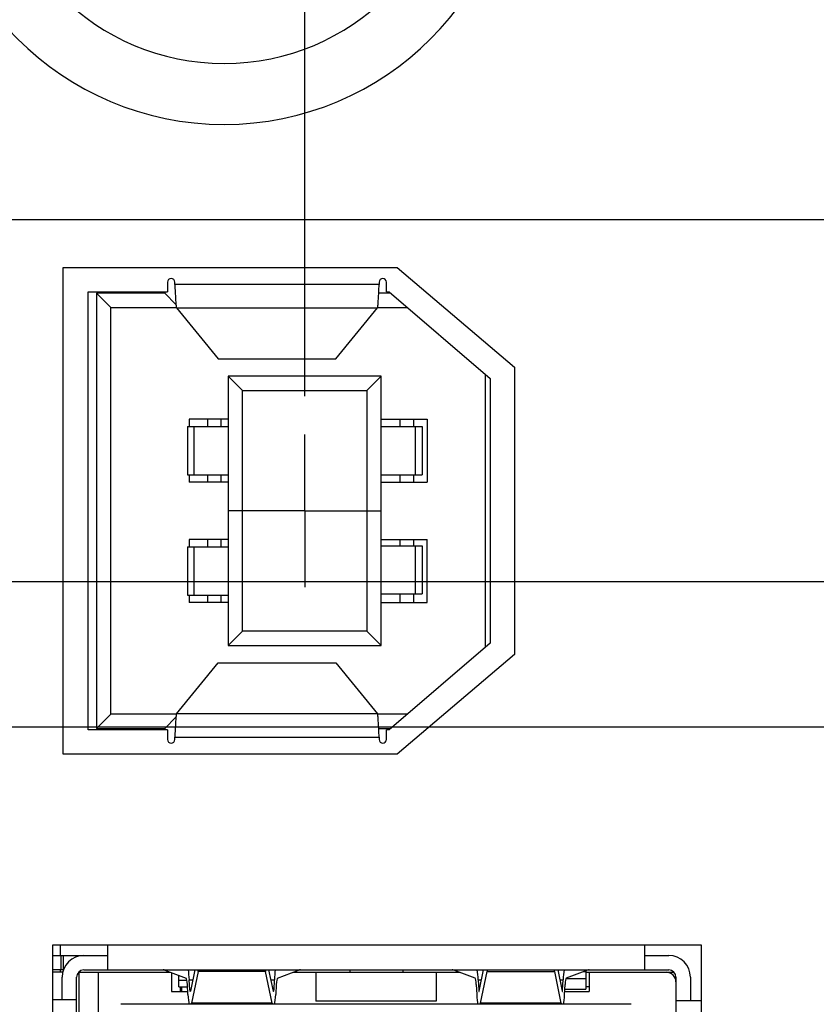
# Model space of a CAD drawing. Header units: inches. Extents: x 0 to 34, y 0 to 22.
# Tile 18 of 59: x 7.7 to 9, y 10.7 to 12.3. Entities that reach past the tile are written whole.
import ezdxf

# ---------------------------------------------------------------- set-up
doc = ezdxf.new("R2010")
doc.units = ezdxf.units.IN
doc.header["$LTSCALE"] = 1.87
doc.header["$MEASUREMENT"] = 0
doc.linetypes.add('CENTER', pattern=[0.6, 0.375, -0.075, 0.075, -0.075])
doc.layers.get('0').update_dxf_attribs({"linetype": 'CONTINUOUS'})
for name, color, linetype in [('02___PRT_ALL_AXES', 7, 'CONTINUOUS'), ('DEFAULT_1', 7, 'CENTER'), ('DIMENSIONS', 7, 'CONTINUOUS'), ('ECAD_711836_01_24_R_2_0603_PKO_', 7, 'CONTINUOUS'), ('ECAD_716276_01_122_C7343_REV2', 7, 'CONTINUOUS')]:
    doc.layers.add(name, color=color, linetype=linetype)
doc.styles.get("Standard").update_dxf_attribs({"font": 'txt', "width": 0.8})
doc.dimstyles.new('DIMSTYLE_1', dxfattribs={"dimtxt": 0.125, "dimasz": 0.18, "dimexe": 0.125, "dimexo": 0.0625, "dimgap": 0.03125, "dimtad": 0, "dimtih": 1, "dimtoh": 1, "dimlfac": 0.5, "dimzin": 4, "dimdsep": 46, "dimtxsty": 'STANDARD', "dimblk": '_FILLED', "dimblk1": '_FILLED', "dimblk2": '_FILLED', "dimcen": 0.09, "dimadec": 0, "dimazin": 0, "dimtp": 0.01, "dimtm": 0.01, "dimtfac": 1, "dimtofl": 0, "dimtmove": 0, "dimatfit": 3, "dimldrblk": '_FILLED', "dimfxl": 1, "dimtolj": 1, "dimtzin": 4, "dimarcsym": 0})
doc.dimstyles.new('DIMSTYLE_2', dxfattribs={"dimtxt": 0.125, "dimasz": 0.18, "dimexe": 0.125, "dimexo": 0.0625, "dimgap": 0.03125, "dimtad": 0, "dimtih": 1, "dimtoh": 1, "dimlfac": 0.5, "dimzin": 4, "dimdsep": 46, "dimtxsty": 'STANDARD', "dimblk": '_FILLED', "dimblk1": '_FILLED', "dimblk2": '_FILLED', "dimcen": 0.09, "dimadec": 0, "dimazin": 0, "dimtp": 0.001, "dimtm": 0.001, "dimtfac": 1, "dimtofl": 0, "dimtmove": 0, "dimatfit": 3, "dimldrblk": '_FILLED', "dimfxl": 1, "dimtolj": 1, "dimtzin": 4, "dimarcsym": 0})

# ---------------------------------------------------------------- blocks, each defined once
blk = doc.blocks.new('*D21')
at = {"layer": 'DIMENSIONS', "color": 2, "linetype": 'CONTINUOUS'}
blk.add_line((8.1998, 11.7255), (8.1998, 15.6145), dxfattribs=at)
at = {"layer": 'DIMENSIONS', "color": 2, "linetype": 'CONTINUOUS', "insert": (8.1373, 15.677), "char_height": 0.125, "width": 1.125, "attachment_point": 1, "rotation": 90, "line_spacing_factor": 0.9}
blk.add_mtext('1.67{\\Ftxt.shx;\\W1.000000;\\H0.125000; }[42.3]', dxfattribs=at)
blk = doc.blocks.new('_FILLED')
at = {"color": 0, "linetype": 'BYBLOCK'}
blk.add_solid([(0, 0), (-1, 0.1736), (-1, -0.1736)], dxfattribs=at)
blk = doc.blocks.new('*D22')
at = {"layer": 'DIMENSIONS', "color": 6, "linetype": 'CONTINUOUS'}
blk.add_line((9.5876, 11.3719), (9.5876, 15.6145), dxfattribs=at)
at = {"layer": 'DIMENSIONS', "color": 6, "linetype": 'CONTINUOUS', "insert": (9.5251, 15.677), "char_height": 0.125, "width": 0.925, "attachment_point": 1, "rotation": 90, "line_spacing_factor": 0.9}
blk.add_mtext('2.36{\\Ftxt.shx;\\W1.000000;\\H0.125000; }[60]', dxfattribs=at)
blk = doc.blocks.new('*D32')
at = {"layer": 'DIMENSIONS', "color": 6, "linetype": 'CONTINUOUS'}
blk.add_line((10.8284, 11.422), (4.0538, 11.422), dxfattribs=at)
at = {"layer": 'DIMENSIONS', "color": 6, "linetype": 'CONTINUOUS', "insert": (3.9913, 11.4845), "char_height": 0.125, "width": 1.125, "attachment_point": 3, "line_spacing_factor": 0.9}
blk.add_mtext('1.72{\\Ftxt.shx;\\W1.000000;\\H0.125000; }[43.6]', dxfattribs=at)
blk = doc.blocks.new('*D34')
at = {"layer": 'DIMENSIONS', "color": 6, "linetype": 'CONTINUOUS'}
blk.add_line((9.3999, 11.1842), (4.0538, 11.1842), dxfattribs=at)
at = {"layer": 'DIMENSIONS', "color": 6, "linetype": 'CONTINUOUS', "insert": (3.9913, 11.2467), "char_height": 0.125, "width": 1.125, "attachment_point": 3, "line_spacing_factor": 0.9}
blk.add_mtext('1.60{\\Ftxt.shx;\\W1.000000;\\H0.125000; }[40.6]', dxfattribs=at)
blk = doc.blocks.new('*D36')
at = {"layer": 'DIMENSIONS', "color": 2, "linetype": 'CONTINUOUS'}
for p, q in [((4.1664, 12.767), (4.0538, 12.767)), ((4.2753, 12.648), (4.1664, 12.767)), ((7.879, 12.648), (4.2753, 12.648))]:
    blk.add_line(p, q, dxfattribs=at)
at = {"layer": 'DIMENSIONS', "color": 2, "linetype": 'CONTINUOUS', "insert": (3.9913, 12.8295), "char_height": 0.125, "width": 1.125, "attachment_point": 3, "line_spacing_factor": 0.9}
blk.add_mtext('2.33{\\Ftxt.shx;\\W1.000000;\\H0.125000; }[59.2]', dxfattribs=at)
blk = doc.blocks.new('*D37')
at = {"layer": 'DIMENSIONS', "color": 2, "linetype": 'CONTINUOUS'}
blk.add_line((7.879, 13.38), (4.0538, 13.38), dxfattribs=at)
at = {"layer": 'DIMENSIONS', "color": 2, "linetype": 'CONTINUOUS', "insert": (3.9913, 13.4425), "char_height": 0.125, "width": 1.125, "attachment_point": 3, "line_spacing_factor": 0.9}
blk.add_mtext('2.70{\\Ftxt.shx;\\W1.000000;\\H0.125000; }[68.5]', dxfattribs=at)
blk = doc.blocks.new('*D38')
at = {"layer": 'DIMENSIONS', "color": 6, "linetype": 'CONTINUOUS'}
blk.add_line((11.2482, 12.014), (4.0538, 12.014), dxfattribs=at)
at = {"layer": 'DIMENSIONS', "color": 6, "linetype": 'CONTINUOUS', "insert": (3.9913, 12.0765), "char_height": 0.125, "width": 1.125, "attachment_point": 3, "line_spacing_factor": 0.9}
blk.add_mtext('2.01{\\Ftxt.shx;\\W1.000000;\\H0.125000; }[51.1]', dxfattribs=at)
blk = doc.blocks.new('*D39')
at = {"layer": 'DIMENSIONS', "color": 2, "linetype": 'CONTINUOUS'}
for p, q in [((10.8479, 13.361), (10.7504, 13.1732)), ((11.4633, 13.361), (10.8479, 13.361)), ((10.7504, 13.1732), (4.0538, 13.1732))]:
    blk.add_line(p, q, dxfattribs=at)
at = {"layer": 'DIMENSIONS', "color": 2, "linetype": 'CONTINUOUS', "insert": (3.9913, 13.2357), "char_height": 0.125, "width": 1.125, "attachment_point": 3, "line_spacing_factor": 0.9}
blk.add_mtext('2.69{\\Ftxt.shx;\\W1.000000;\\H0.125000; }[68.2]', dxfattribs=at)
blk = doc.blocks.new('*D40')
at = {"layer": 'DIMENSIONS', "color": 2, "linetype": 'CONTINUOUS'}
blk.add_line((9.6377, 13.628), (4.0538, 13.628), dxfattribs=at)
at = {"layer": 'DIMENSIONS', "color": 2, "linetype": 'CONTINUOUS', "insert": (3.9913, 13.6905), "char_height": 0.125, "width": 1.125, "attachment_point": 3, "line_spacing_factor": 0.9}
blk.add_mtext('2.82{\\Ftxt.shx;\\W1.000000;\\H0.125000; }[71.6]', dxfattribs=at)
blk = doc.blocks.new('*D41')
at = {"layer": 'DIMENSIONS', "color": 2, "linetype": 'CONTINUOUS'}
blk.add_line((9.6377, 12.528), (4.0538, 12.528), dxfattribs=at)
at = {"layer": 'DIMENSIONS', "color": 2, "linetype": 'CONTINUOUS', "insert": (3.9913, 12.5905), "char_height": 0.125, "width": 1.125, "attachment_point": 3, "line_spacing_factor": 0.9}
blk.add_mtext('2.27{\\Ftxt.shx;\\W1.000000;\\H0.125000; }[57.6]', dxfattribs=at)
blk = doc.blocks.new('*D43')
at = {"layer": 'DIMENSIONS', "color": 2, "linetype": 'CONTINUOUS'}
blk.add_line((8.0641, 14.106), (4.0538, 14.106), dxfattribs=at)
at = {"layer": 'DIMENSIONS', "color": 2, "linetype": 'CONTINUOUS', "insert": (3.9913, 14.1685), "char_height": 0.125, "width": 1.125, "attachment_point": 3, "line_spacing_factor": 0.9}
blk.add_mtext('3.06{\\Ftxt.shx;\\W1.000000;\\H0.125000; }[77.7]', dxfattribs=at)
blk = doc.blocks.new('*D44')
at = {"layer": 'DIMENSIONS', "color": 6, "linetype": 'CONTINUOUS'}
blk.add_line((11.4359, 11.8263), (11.4359, 7.3015), dxfattribs=at)
at = {"layer": 'DIMENSIONS', "color": 6, "linetype": 'CONTINUOUS', "insert": (11.3734, 7.239), "char_height": 0.125, "width": 1.125, "attachment_point": 3, "rotation": 90, "line_spacing_factor": 0.9}
blk.add_mtext('3.29{\\Ftxt.shx;\\W1.000000;\\H0.125000; }[83.4]', dxfattribs=at)
blk = doc.blocks.new('*D49')
at = {"layer": 'DIMENSIONS', "color": 2, "linetype": 'CONTINUOUS'}
blk.add_line((11.4359, 11.8263), (11.4359, 7.3015), dxfattribs=at)
at = {"layer": 'DIMENSIONS', "color": 2, "linetype": 'CONTINUOUS', "insert": (11.3734, 7.239), "char_height": 0.125, "width": 1.125, "attachment_point": 3, "rotation": 90, "line_spacing_factor": 0.9}
blk.add_mtext('3.29{\\Ftxt.shx;\\W1.000000;\\H0.125000; }[83.4]', dxfattribs=at)
blk = doc.blocks.new('*D50')
at = {"layer": 'DIMENSIONS', "color": 2, "linetype": 'CONTINUOUS'}
blk.add_line((9.3999, 11.1842), (4.0538, 11.1842), dxfattribs=at)
at = {"layer": 'DIMENSIONS', "color": 2, "linetype": 'CONTINUOUS', "insert": (3.9913, 11.2467), "char_height": 0.125, "width": 1.125, "attachment_point": 3, "line_spacing_factor": 0.9}
blk.add_mtext('1.60{\\Ftxt.shx;\\W1.000000;\\H0.125000; }[40.6]', dxfattribs=at)
blk = doc.blocks.new('*D51')
at = {"layer": 'DIMENSIONS', "color": 2, "linetype": 'CONTINUOUS'}
blk.add_line((10.8284, 11.422), (4.0538, 11.422), dxfattribs=at)
at = {"layer": 'DIMENSIONS', "color": 2, "linetype": 'CONTINUOUS', "insert": (3.9913, 11.4845), "char_height": 0.125, "width": 1.125, "attachment_point": 3, "line_spacing_factor": 0.9}
blk.add_mtext('1.72{\\Ftxt.shx;\\W1.000000;\\H0.125000; }[43.6]', dxfattribs=at)
blk = doc.blocks.new('*D52')
at = {"layer": 'DIMENSIONS', "color": 2, "linetype": 'CONTINUOUS'}
blk.add_line((11.2482, 12.014), (4.0538, 12.014), dxfattribs=at)
at = {"layer": 'DIMENSIONS', "color": 2, "linetype": 'CONTINUOUS', "insert": (3.9913, 12.0765), "char_height": 0.125, "width": 1.125, "attachment_point": 3, "line_spacing_factor": 0.9}
blk.add_mtext('2.01{\\Ftxt.shx;\\W1.000000;\\H0.125000; }[51.1]', dxfattribs=at)
blk = doc.blocks.new('*D53')
at = {"layer": 'DIMENSIONS', "color": 2, "linetype": 'CONTINUOUS'}
blk.add_line((9.5876, 11.3719), (9.5876, 15.6145), dxfattribs=at)
at = {"layer": 'DIMENSIONS', "color": 2, "linetype": 'CONTINUOUS', "insert": (9.5251, 15.677), "char_height": 0.125, "width": 0.925, "attachment_point": 1, "rotation": 90, "line_spacing_factor": 0.9}
blk.add_mtext('2.36{\\Ftxt.shx;\\W1.000000;\\H0.125000; }[60]', dxfattribs=at)

msp = doc.modelspace()

# ---------------------------------------------------------------- linework, layer by layer
at = {"color": 7, "linetype": 'CONTINUOUS'}
for p, q in [((7.9754, 11.9123), (7.9754, 11.8962)), ((7.9872, 11.9083), (7.9872, 11.9123)), ((8.3215, 11.9083), (7.9872, 11.9083)), ((8.3215, 11.9123), (8.3215, 11.9083)), ((8.3333, 11.8962), (8.3333, 11.9123)), ((7.8455, 11.1797), (7.8455, 11.8962)), ((7.8455, 11.8962), (7.9754, 11.8962)), ((7.8589, 11.8943), (7.8589, 11.1817)), ((7.8589, 11.8943), (7.8825, 11.8706)), ((7.9707, 11.8943), (7.8589, 11.8943)), ((7.9707, 11.8962), (7.9707, 11.8943)), ((7.9707, 11.8943), (7.9891, 11.8758)), ((8.3399, 11.8943), (8.3208, 11.8943)), ((8.3333, 11.8962), (8.3376, 11.8962)), ((8.3376, 11.8962), (8.503, 11.7545)), ((7.8825, 11.2053), (7.8825, 11.8706)), ((7.8825, 11.8706), (7.9898, 11.8706)), ((7.9898, 11.8703), (8.0583, 11.7868)), ((7.9898, 11.8703), (8.3189, 11.8703)), ((8.2504, 11.7868), (8.3189, 11.8703)), ((8.3189, 11.8706), (8.3675, 11.8706)), ((8.0583, 11.7868), (8.2504, 11.7868)), ((8.0746, 11.7584), (8.0746, 11.3175)), ((8.0746, 11.7584), (8.0982, 11.7348)), ((8.325, 11.7584), (8.0746, 11.7584)), ((8.3014, 11.7348), (8.325, 11.7584)), ((8.325, 11.3175), (8.325, 11.7584)), ((8.4951, 11.7612), (8.4951, 11.3147)), ((8.503, 11.7545), (8.503, 11.3214)), ((8.0982, 11.3411), (8.0982, 11.7348)), ((8.0982, 11.7348), (8.3014, 11.7348)), ((8.3014, 11.7348), (8.3014, 11.3411)), ((8.0108, 11.688), (8.0108, 11.6758)), ((8.0746, 11.688), (8.0108, 11.688)), ((8.0405, 11.688), (8.0405, 11.6758)), ((8.0625, 11.688), (8.0625, 11.6758)), ((8.325, 11.688), (8.3998, 11.688)), ((8.3554, 11.688), (8.3554, 11.6758)), ((8.3774, 11.688), (8.3774, 11.6758)), ((8.3998, 11.688), (8.3998, 11.5848)), ((8.008, 11.6758), (8.008, 11.597)), ((8.008, 11.6758), (8.0746, 11.6758)), ((8.0191, 11.597), (8.0191, 11.6758)), ((8.325, 11.6758), (8.3916, 11.6758)), ((8.3805, 11.6758), (8.3805, 11.597)), ((8.3916, 11.6758), (8.3916, 11.597)), ((8.008, 11.597), (8.0746, 11.597)), ((8.0108, 11.597), (8.0108, 11.5848)), ((8.0746, 11.5848), (8.0108, 11.5848)), ((8.0405, 11.597), (8.0405, 11.5848)), ((8.0625, 11.597), (8.0625, 11.5848)), ((8.325, 11.597), (8.3916, 11.597)), ((8.325, 11.5848), (8.3998, 11.5848)), ((8.3554, 11.597), (8.3554, 11.5848)), ((8.3774, 11.597), (8.3774, 11.5848)), ((8.0108, 11.4911), (8.0108, 11.4789)), ((8.0746, 11.4911), (8.0108, 11.4911)), ((8.0405, 11.4911), (8.0405, 11.4789)), ((8.0625, 11.4911), (8.0625, 11.4789)), ((8.325, 11.4911), (8.3998, 11.4911)), ((8.3554, 11.4911), (8.3554, 11.4809)), ((8.3774, 11.4911), (8.3774, 11.4809)), ((8.3998, 11.388), (8.3998, 11.4911)), ((8.008, 11.4789), (8.008, 11.4002)), ((8.008, 11.4789), (8.0746, 11.4789)), ((8.0191, 11.4002), (8.0191, 11.4789)), ((8.325, 11.4809), (8.3916, 11.4809)), ((8.3805, 11.4809), (8.3805, 11.4021)), ((8.3916, 11.4809), (8.3916, 11.4021)), ((8.008, 11.4002), (8.0746, 11.4002)), ((8.0108, 11.4002), (8.0108, 11.388)), ((8.0405, 11.4002), (8.0405, 11.388)), ((8.0625, 11.4002), (8.0625, 11.388)), ((8.325, 11.4021), (8.3916, 11.4021)), ((8.3554, 11.4021), (8.3554, 11.388)), ((8.3774, 11.4021), (8.3774, 11.388)), ((8.0746, 11.388), (8.0108, 11.388)), ((8.325, 11.388), (8.3998, 11.388)), ((8.0746, 11.3175), (8.0982, 11.3411)), ((8.3014, 11.3411), (8.0982, 11.3411)), ((8.3014, 11.3411), (8.325, 11.3175)), ((8.0746, 11.3175), (8.325, 11.3175)), ((8.503, 11.3214), (8.3376, 11.1797)), ((7.9898, 11.2056), (8.0583, 11.2891)), ((8.0583, 11.2891), (8.2504, 11.2891)), ((8.2504, 11.2891), (8.3189, 11.2056)), ((7.8589, 11.1817), (7.8825, 11.2053)), ((7.9898, 11.2053), (7.8825, 11.2053)), ((7.9707, 11.1817), (7.9891, 11.2001)), ((8.3189, 11.2056), (7.9898, 11.2056)), ((8.3675, 11.2053), (8.3189, 11.2053)), ((7.9754, 11.1797), (7.8455, 11.1797)), ((7.8589, 11.1817), (7.9707, 11.1817)), ((7.9707, 11.1817), (7.9707, 11.1797)), ((7.9754, 11.1797), (7.9754, 11.1637)), ((7.9872, 11.1637), (7.9872, 11.1676)), ((7.9872, 11.1676), (8.3215, 11.1676)), ((8.3208, 11.1817), (8.3399, 11.1817)), ((8.3215, 11.1676), (8.3215, 11.1637)), ((8.3333, 11.1637), (8.3333, 11.1797)), ((8.3376, 11.1797), (8.3333, 11.1797)), ((7.8778, 10.7868), (7.8778, 10.8279)), ((8.7557, 10.8279), (8.7557, 10.7868)), ((7.7879, 10.8104), (7.8778, 10.8104)), ((7.8009, 10.8104), (7.8009, 10.7868)), ((7.8054, 10.7878), (7.8054, 10.8104)), ((8.7557, 10.8104), (8.7951, 10.8104)), ((7.8051, 10.7868), (7.7879, 10.7868)), ((7.8038, 10.7828), (7.7879, 10.7828)), ((7.8296, 10.7828), (7.9804, 10.7828)), ((7.8305, 10.7828), (7.8305, 10.3891)), ((7.8384, 10.7868), (8.7951, 10.7868)), ((7.862, 10.7828), (7.862, 10.3891)), ((7.9712, 10.7862), (8.0059, 10.7734)), ((7.9817, 10.7823), (7.9817, 10.7513)), ((8.02, 10.7868), (8.0127, 10.752)), ((8.0254, 10.7844), (8.0145, 10.7324)), ((8.0254, 10.7844), (8.0252, 10.7868)), ((8.1356, 10.7844), (8.0254, 10.7844)), ((8.1358, 10.7868), (8.1356, 10.7844)), ((8.1465, 10.7324), (8.1356, 10.7844)), ((8.1484, 10.752), (8.1411, 10.7868)), ((8.1551, 10.7734), (8.1898, 10.7862)), ((8.1806, 10.7828), (8.4528, 10.7828)), ((8.2179, 10.7828), (8.2179, 10.7356)), ((8.2734, 10.7868), (8.2734, 10.7828)), ((8.36, 10.7868), (8.36, 10.7828)), ((8.4148, 10.7828), (8.4148, 10.7356)), ((8.4783, 10.7734), (8.4437, 10.7862)), ((8.4851, 10.752), (8.4924, 10.7868)), ((8.487, 10.7324), (8.4979, 10.7844)), ((8.4976, 10.7868), (8.4979, 10.7844)), ((8.4979, 10.7844), (8.608, 10.7844)), ((8.608, 10.7844), (8.6083, 10.7868)), ((8.608, 10.7844), (8.6189, 10.7324)), ((8.6135, 10.7868), (8.6208, 10.752)), ((8.6622, 10.7862), (8.6276, 10.7734)), ((8.6561, 10.7839), (8.6593, 10.7839)), ((8.6593, 10.7851), (8.6593, 10.7553)), ((8.6593, 10.7828), (8.8039, 10.7828)), ((8.6652, 10.7828), (8.6652, 10.7513)), ((7.803, 10.7383), (7.803, 10.7749)), ((7.8266, 10.397), (7.8266, 10.7749)), ((7.9939, 10.7592), (7.9939, 10.7778)), ((8.0072, 10.7696), (7.9939, 10.7696)), ((8.0118, 10.754), (8.011, 10.7705)), ((8.011, 10.7705), (8.0165, 10.7705)), ((8.1445, 10.7705), (8.15, 10.7705)), ((8.15, 10.7705), (8.1492, 10.754)), ((8.4835, 10.7705), (8.4843, 10.754)), ((8.4835, 10.7705), (8.489, 10.7705)), ((8.6169, 10.7705), (8.6224, 10.7705)), ((8.6216, 10.754), (8.6224, 10.7705)), ((8.6593, 10.7721), (8.6269, 10.7721)), ((8.8069, 10.7749), (8.8069, 10.397)), ((8.8305, 10.7749), (8.8305, 10.7368)), ((7.9817, 10.7513), (8.0084, 10.7513)), ((7.9939, 10.7592), (8.008, 10.7592)), ((7.9982, 10.7592), (7.9982, 10.7513)), ((8.0087, 10.7463), (8.0079, 10.7628)), ((8.0131, 10.754), (8.0118, 10.754)), ((8.1492, 10.754), (8.1479, 10.754)), ((8.1532, 10.7628), (8.1524, 10.7463)), ((8.4803, 10.7628), (8.4811, 10.7463)), ((8.4855, 10.754), (8.4843, 10.754)), ((8.6216, 10.754), (8.6204, 10.754)), ((8.6248, 10.7463), (8.6256, 10.7628)), ((8.625, 10.7513), (8.6652, 10.7513)), ((8.6252, 10.7553), (8.6593, 10.7553)), ((8.6652, 10.7592), (8.6593, 10.7592)), ((7.7879, 10.7383), (7.8266, 10.7383)), ((8.1465, 10.7324), (8.0145, 10.7324)), ((8.4148, 10.7356), (8.2179, 10.7356)), ((8.6189, 10.7324), (8.487, 10.7324)), ((8.8069, 10.7368), (8.8479, 10.7368)), ((8.7337, 10.7305), (7.899, 10.7305))]:
    msp.add_line(p, q, dxfattribs=at)
for centre, radius, start, end in [((7.9813, 11.9123), 0.00591, 0, 180), ((8.3274, 11.9123), 0.00591, 0, 180), ((7.9813, 11.1637), 0.00591, 180, 360), ((8.3274, 11.1637), 0.00591, 180, 360), ((7.8384, 10.7749), 0.0354, 90, 180), ((8.7951, 10.7749), 0.0354, 0, 90), ((7.8384, 10.7749), 0.0118, 90, 180), ((8.7911, 10.7671), 0.0157, 0, 90), ((8.7951, 10.7749), 0.0118, 0, 90)]:
    msp.add_arc(centre, radius, start, end, dxfattribs=at)
for centre, major_axis, start_param, end_param in [((7.9683, 10.3931), (0, 0.3937), -0.05236, 0), ((8.0058, 10.7576), (0, 0.0394), -1.239184, -0.733099), ((8.1553, 10.7576), (0, 0.0394), 0.733098, 1.239184), ((8.1927, 10.3931), (0, 0.3937), 0, 0.05236), ((8.4408, 10.3931), (0, 0.3937), -0.05236, 0), ((8.4782, 10.7576), (0, 0.0394), -1.239184, -0.733099), ((8.6277, 10.7576), (0, 0.0394), 0.733099, 1.239184), ((8.6652, 10.3931), (0, 0.3937), 0, 0.05236), ((8.0058, 10.7576), (0, 0.0157), -1.239184, -0.05236), ((8.1553, 10.7576), (0, 0.0157), 0.05236, 1.239184), ((8.4782, 10.7576), (0, 0.0157), -1.239184, -0.05236), ((8.6277, 10.7576), (0, 0.0157), 0.05236, 1.239184), ((8.0124, 10.7553), (0, 0.00394), -4.380776, -2.548181), ((8.1487, 10.7553), (0, 0.00394), 2.548181, 4.380776), ((8.4848, 10.7553), (0, 0.00394), -4.380776, -2.548181), ((8.6211, 10.7553), (0, 0.00394), 2.548181, 4.380776), ((8.0124, 10.7553), (0, 0.0276), -4.380776, -3.592619), ((8.0124, 10.7553), (0, 0.0276), -2.690566, -2.548181), ((8.1487, 10.7553), (0, 0.0276), -3.735005, -3.592619), ((8.1487, 10.7553), (0, 0.0276), -2.690566, -1.902409), ((8.4848, 10.7553), (0, 0.0276), -4.380776, -3.592619), ((8.4848, 10.7553), (0, 0.0276), -2.690566, -2.548181), ((8.6211, 10.7553), (0, 0.0276), -3.735005, -3.592619), ((8.6211, 10.7553), (0, 0.0276), -2.690566, -1.902409)]:
    msp.add_ellipse(centre, major_axis=major_axis, ratio=0.141378, start_param=start_param, end_param=end_param, dxfattribs=at)
for points, knots in [([(7.9872, 11.9083), (7.9874, 11.9041), (7.9878, 11.8961), (7.9884, 11.8852), (7.9889, 11.8775), (7.9894, 11.8728), (7.9896, 11.871), (7.9898, 11.8703)], [0, 0, 0, 0, 0.332379, 0.629507, 0.860095, 0.942537, 1, 1, 1, 1]), ([(8.3189, 11.8703), (8.3191, 11.871), (8.3193, 11.8728), (8.3198, 11.8775), (8.3203, 11.8852), (8.3209, 11.8961), (8.3213, 11.9041), (8.3215, 11.9083)], [0, 0, 0, 0, 0.057464, 0.139905, 0.370495, 0.667623, 1, 1, 1, 1]), ([(7.9898, 11.2056), (7.9896, 11.2049), (7.9894, 11.2032), (7.9889, 11.1985), (7.9884, 11.1907), (7.9878, 11.1798), (7.9874, 11.1718), (7.9872, 11.1676)], [0, 0, 0, 0, 0.057464, 0.139905, 0.370495, 0.667623, 1, 1, 1, 1]), ([(8.3215, 11.1676), (8.3213, 11.1718), (8.3209, 11.1798), (8.3203, 11.1907), (8.3198, 11.1985), (8.3193, 11.2032), (8.3191, 11.2049), (8.3189, 11.2056)], [0, 0, 0, 0, 0.332379, 0.629507, 0.860095, 0.942537, 1, 1, 1, 1])]:
    msp.add_open_spline(points, degree=3, knots=knots, dxfattribs=at)
at = {"layer": '02___PRT_ALL_AXES', "color": 3, "linetype": 'CONTINUOUS'}
for p, q in [((7.8049, 11.14), (7.8049, 11.936)), ((7.8049, 11.936), (8.3509, 11.936)), ((8.3509, 11.936), (8.5429, 11.773)), ((8.5429, 11.773), (8.5429, 11.303)), ((8.5429, 11.303), (8.3509, 11.14)), ((8.3509, 11.14), (7.8049, 11.14)), ((7.7879, 10.3459), (7.7879, 10.8279)), ((7.7879, 10.8279), (8.8479, 10.8279)), ((8.8479, 10.8279), (8.8479, 10.3459))]:
    msp.add_line(p, q, dxfattribs=at)
for radius in [0.4777, 0.378]:
    msp.add_arc((8.0679, 12.648), radius, 180, 360, dxfattribs=at)
at = {"layer": 'DEFAULT_1', "color": 7, "linetype": 'CENTER'}
for q in [(8.1998, 11.663), (8.0748, 11.538), (8.1998, 11.413), (8.3248, 11.538)]:
    msp.add_line((8.1998, 11.538), q, dxfattribs=at)
at = {"layer": 'ECAD_711836_01_24_R_2_0603_PKO_', "color": 7, "linetype": 'CONTINUOUS'}
for p, q in [((7.7998, 10.8279), (7.7998, 10.8104)), ((7.7998, 10.7868), (7.7998, 10.7828))]:
    msp.add_line(p, q, dxfattribs=at)
at = {"layer": 'ECAD_716276_01_122_C7343_REV2', "color": 7, "linetype": 'CONTINUOUS'}
msp.add_line((7.9958, 10.7592), (7.9958, 10.7513), dxfattribs=at)

# ---------------------------------------------------------------- dimensions: what is measured, and where the dimension line sits
at = {"layer": 'DIMENSIONS', "color": 2, "linetype": 'CONTINUOUS'}
for feature_location, offset, dtype, origin, dimstyle, picture, middle in [((8.1998, 11.7255), (0, 3.889), 1, (4.8653, 11.663), 'DIMSTYLE_1', '*D21', (8.1998, 16.2395)), ((9.5876, 11.3719), (0, 4.2426), 1, (4.8653, 11.3094), 'DIMSTYLE_2', '*D53', (9.5876, 16.1395)), ((8.0641, 14.106), (-4.0103, 0), 0, (8.1266, 7.9897), 'DIMSTYLE_1', '*D43', (3.4288, 14.106)), ((9.6377, 13.628), (-5.5838, 0), 0, (9.7002, 7.9897), 'DIMSTYLE_1', '*D40', (3.4288, 13.628)), ((7.879, 13.38), (-3.8252, 0), 0, (7.9415, 7.9897), 'DIMSTYLE_1', '*D37', (3.4288, 13.38)), ((11.4633, 13.361), (-7.4095, -0.1877), 0, (11.5258, 7.9897), 'DIMSTYLE_1', '*D39', (3.4288, 13.1732)), ((7.879, 12.648), (-3.8252, 0.1191), 0, (7.9415, 7.9897), 'DIMSTYLE_1', '*D36', (3.4288, 12.767)), ((9.6377, 12.528), (-5.5838, 0), 0, (9.7002, 7.9897), 'DIMSTYLE_1', '*D41', (3.4288, 12.528)), ((11.2482, 12.014), (-7.1943, 0), 0, (11.3107, 7.9897), 'DIMSTYLE_2', '*D52', (3.4288, 12.014)), ((11.4359, 11.8263), (0, -4.5248), 1, (4.8653, 11.8888), 'DIMSTYLE_2', '*D49', (11.4359, 6.6765)), ((10.8284, 11.422), (-6.7745, 0), 0, (10.8909, 7.9897), 'DIMSTYLE_2', '*D51', (3.4288, 11.422)), ((9.3999, 11.1842), (-5.3461, 0), 0, (9.4624, 7.9897), 'DIMSTYLE_2', '*D50', (3.4288, 11.1842))]:
    dim = msp.add_ordinate_dim(feature_location=feature_location, offset=offset, dtype=dtype, origin=origin, dimstyle=dimstyle, dxfattribs=at)
    dim.commit()
    dim.dimension.update_dxf_attribs({"geometry": picture, "text_midpoint": middle})
at = {"layer": 'DIMENSIONS', "color": 6, "linetype": 'CONTINUOUS'}
for feature_location, offset, dtype, origin, picture, middle in [((9.5876, 11.3719), (0, 4.2426), 1, (4.8653, 11.3094), '*D22', (9.5876, 16.1395)), ((11.2482, 12.014), (-7.1943, 0), 0, (11.3107, 7.9897), '*D38', (3.4288, 12.014)), ((11.4359, 11.8263), (0, -4.5248), 1, (4.8653, 11.8888), '*D44', (11.4359, 6.6765)), ((10.8284, 11.422), (-6.7745, 0), 0, (10.8909, 7.9897), '*D32', (3.4288, 11.422)), ((9.3999, 11.1842), (-5.3461, 0), 0, (9.4624, 7.9897), '*D34', (3.4288, 11.1842))]:
    dim = msp.add_ordinate_dim(feature_location=feature_location, offset=offset, dtype=dtype, origin=origin, dimstyle='DIMSTYLE_1', dxfattribs=at)
    dim.commit()
    dim.dimension.update_dxf_attribs({"geometry": picture, "text_midpoint": middle})

doc.saveas('drawing.dxf')
